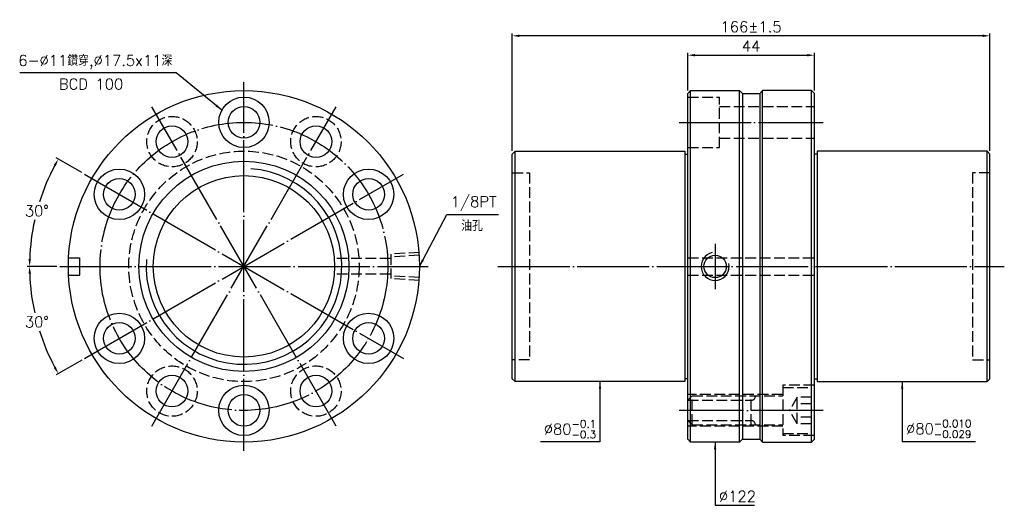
# Model space of a CAD drawing. Header units: millimetres. Extents: x 1591 to 1933, y -1449 to -1281.
import ezdxf

# ---------------------------------------------------------------- set-up
doc = ezdxf.new("R2010")
doc.units = ezdxf.units.MM
doc.header["$LTSCALE"] = 1.25
doc.linetypes.add('CENTER', pattern=[22, 20, -1, 0, -1])
doc.linetypes.add('DASHED', pattern=[4, 3, -1])
for name, color, linetype in [('DDVIEW', 7, 'Continuous'), ('NT', 7, 'Continuous'), ('NT-DIM', 2, 'Continuous')]:
    doc.layers.add(name, color=color, linetype=linetype)
doc.styles.get("Standard").update_dxf_attribs({"font": 'simplex.shx', "bigfont": 'chineset.shx'})
doc.dimstyles.new('ISO-25', dxfattribs={"dimscale": 1.25, "dimtxt": 3, "dimasz": 2, "dimexe": 0.646, "dimexo": 0.862, "dimgap": 1, "dimtad": 1, "dimdec": 3, "dimdsep": 46, "dimtxsty": 'Standard', "dimcen": 1.5, "dimclrd": 256, "dimclre": 256, "dimclrt": 256, "dimazin": 2, "dimtfac": 1, "dimtdec": 3, "dimtmove": 0, "dimatfit": 3, "dimfxl": 0, "dimtolj": 1, "dimlwd": -1, "dimlwe": -1, "dimarcsym": 0})

# ---------------------------------------------------------------- blocks, each defined once
blk = doc.blocks.new('*D0')
at = {"layer": 'Defpoints', "color": 0}
for p in [(1761.87, -1286.19), (1761.87, -1327.24), (1927.87, -1327.24)]:
    blk.add_point(p, dxfattribs=at)
at = {"layer": 'NT-DIM'}
for p, q in [((1761.87, -1326.16), (1761.87, -1285.39)), ((1925.37, -1286.19), (1764.37, -1286.19)), ((1927.87, -1326.16), (1927.87, -1285.39))]:
    blk.add_line(p, q, dxfattribs=at)
for points in [[(1764.37, -1285.78), (1764.37, -1286.61), (1761.87, -1286.19)], [(1925.37, -1285.78), (1925.37, -1286.61), (1927.87, -1286.19)]]:
    blk.add_solid(points, dxfattribs=at)
at = {"layer": 'NT-DIM', "insert": (1844.87, -1283.07), "char_height": 3.75, "attachment_point": 5}
blk.add_mtext('\\A1;166%%P1.5', dxfattribs=at)
blk = doc.blocks.new('*D1')
at = {"layer": 'Defpoints', "color": 0}
for p in [(1866.87, -1292.93), (1822.87, -1306.24), (1866.87, -1306.24)]:
    blk.add_point(p, dxfattribs=at)
at = {"layer": 'NT-DIM'}
for p, q in [((1822.87, -1305.16), (1822.87, -1292.12)), ((1825.37, -1292.93), (1864.37, -1292.93)), ((1866.87, -1305.16), (1866.87, -1292.12))]:
    blk.add_line(p, q, dxfattribs=at)
for points in [[(1825.37, -1292.51), (1825.37, -1293.34), (1822.87, -1292.93)], [(1864.37, -1292.51), (1864.37, -1293.34), (1866.87, -1292.93)]]:
    blk.add_solid(points, dxfattribs=at)
at = {"layer": 'NT-DIM', "insert": (1844.87, -1289.8), "char_height": 3.75, "attachment_point": 5}
blk.add_mtext('\\A1;44', dxfattribs=at)
blk = doc.blocks.new('*D2')
at = {"layer": 'Defpoints', "color": 0}
for p in [(1613.23, -1334.24), (1598.65, -1340.76), (1604.65, -1366.24), (1732.65, -1366.24), (1724.08, -1398.24)]:
    blk.add_point(p, dxfattribs=at)
at = {"layer": 'NT-DIM'}
for p, q in [((1612.29, -1333.7), (1603.44, -1328.58)), ((1603.57, -1366.24), (1593.35, -1366.24))]:
    blk.add_line(p, q, dxfattribs=at)
for start, end in [(151.9229, 162.4829), (167.4857, 178.0771)]:
    blk.add_arc((1668.65, -1366.24), 74.49, start, end, dxfattribs=at)
for points in [[(1602.56, -1330.97), (1603.29, -1331.38), (1604.14, -1328.99)], [(1594.62, -1363.74), (1593.78, -1363.73), (1594.16, -1366.24)]]:
    blk.add_solid(points, dxfattribs=at)
at = {"layer": 'NT-DIM', "insert": (1596.7, -1346.95), "char_height": 3.75, "attachment_point": 5, "rotation": 1}
blk.add_mtext('\\A1;30°', dxfattribs=at)
blk = doc.blocks.new('*D3')
at = {"layer": 'Defpoints', "color": 0}
for p in [(1724.08, -1334.24), (1604.65, -1366.24), (1732.65, -1366.24), (1595.29, -1379.17), (1613.23, -1398.24)]:
    blk.add_point(p, dxfattribs=at)
at = {"layer": 'NT-DIM'}
for p, q in [((1603.57, -1366.24), (1593.35, -1366.24)), ((1612.29, -1398.77), (1603.44, -1403.89))]:
    blk.add_line(p, q, dxfattribs=at)
for start, end in [(181.9229, 192.5353), (197.4914, 208.0771)]:
    blk.add_arc((1668.65, -1366.24), 74.49, start, end, dxfattribs=at)
for points in [[(1593.78, -1368.74), (1594.62, -1368.73), (1594.16, -1366.24)], [(1603.29, -1401.09), (1602.56, -1401.5), (1604.14, -1403.48)]]:
    blk.add_solid(points, dxfattribs=at)
at = {"layer": 'NT-DIM', "insert": (1596.7, -1385.52), "char_height": 3.75, "attachment_point": 5, "rotation": 1}
blk.add_mtext('\\A1;30°', dxfattribs=at)

msp = doc.modelspace()

# ---------------------------------------------------------------- linework, layer by layer
at = {"color": 1, "linetype": 'DASHED'}
for centre, start, end in [((1844.8733, -1411.2352), 270, 0), ((1844.8733, -1421.2352), 0, 90)]:
    msp.add_arc(centre, 1.5, start, end, dxfattribs=at)
at = {"layer": 'DDVIEW', "color": 3, "linetype": 'CENTER'}
for p, q in [((1668.6519, -1430.2352), (1668.6519, -1302.2352)), ((1700.6519, -1421.6608), (1636.6519, -1310.8095)), ((1636.6519, -1421.6608), (1700.6519, -1310.8095)), ((1613.2262, -1398.2352), (1724.0775, -1334.2352)), ((1613.2262, -1334.2352), (1724.0775, -1398.2352)), ((1604.6519, -1366.2352), (1732.6519, -1366.2352))]:
    msp.add_line(p, q, dxfattribs=at)
at = {"layer": 'DDVIEW'}
for p, q in [((1841.8733, -1306.2352), (1847.8733, -1306.2352)), ((1607.7257, -1363.2352), (1611.6519, -1363.2352)), ((1611.6519, -1369.2352), (1611.6519, -1363.2352)), ((1607.7257, -1369.2352), (1611.6519, -1369.2352)), ((1841.8733, -1426.2352), (1847.8733, -1426.2352))]:
    msp.add_line(p, q, dxfattribs=at)
at = {"layer": 'DDVIEW', "color": 1, "linetype": 'DASHED'}
for p, q in [((1729.6519, -1361.3712), (1719.6519, -1361.9962)), ((1719.6519, -1363.4852), (1700.0316, -1363.4852)), ((1719.6519, -1361.9962), (1719.6519, -1370.4742)), ((1729.6519, -1362.344), (1719.6519, -1362.969)), ((1719.6519, -1368.9852), (1700.0316, -1368.9852)), ((1729.6519, -1370.1264), (1719.6519, -1369.5014)), ((1729.6519, -1371.0992), (1719.6519, -1370.4742))]:
    msp.add_line(p, q, dxfattribs=at)
at = {"layer": 'DDVIEW'}
for centre, radius in [((1668.6519, -1366.2352), 61), ((1668.6519, -1316.2352), 8.75), ((1668.6519, -1316.2352), 5.5), ((1643.6519, -1322.9339), 5.5), ((1693.6519, -1322.9339), 5.5), ((1668.6519, -1366.2352), 36.5), ((1625.3506, -1341.2352), 8.75), ((1711.9531, -1341.2352), 8.75), ((1625.3506, -1341.2352), 5.5), ((1668.6519, -1366.2352), 31.5), ((1711.9531, -1341.2352), 5.5), ((1625.3506, -1391.2352), 8.75), ((1711.9531, -1391.2352), 8.75), ((1625.3506, -1391.2352), 5.5), ((1711.9531, -1391.2352), 5.5), ((1643.6519, -1409.5364), 5.5), ((1693.6519, -1409.5364), 5.5), ((1668.6519, -1416.2352), 8.75), ((1668.6519, -1416.2352), 5.5)]:
    msp.add_circle(centre, radius, dxfattribs=at)
at = {"layer": 'DDVIEW', "color": 3, "linetype": 'CENTER'}
msp.add_circle((1668.6519, -1366.2352), 50, dxfattribs=at)
at = {"layer": 'DDVIEW', "color": 1, "linetype": 'DASHED'}
for centre, radius in [((1643.6519, -1322.9339), 8.75), ((1693.6519, -1322.9339), 8.75), ((1668.6519, -1366.2352), 40), ((1643.6519, -1409.5364), 8.75), ((1693.6519, -1409.5364), 8.75)]:
    msp.add_circle(centre, radius, dxfattribs=at)
at = {"layer": 'DDVIEW', "color": 5}
msp.add_arc((1668.6519, -1366.2352), 34, 175.957661, 85.957661, dxfattribs=at)
at = {"layer": 'NT', "linetype": 'ByBlock'}
for p, q in [((1822.8733, -1306.2352), (1823.8733, -1305.2352)), ((1822.8733, -1426.2352), (1822.8733, -1306.2352)), ((1823.8733, -1305.2352), (1840.8733, -1305.2352)), ((1823.8733, -1427.2352), (1823.8733, -1305.2352)), ((1840.8733, -1305.2352), (1841.8733, -1306.2352)), ((1840.8733, -1427.2352), (1840.8733, -1305.2352)), ((1841.8733, -1306.2352), (1841.8733, -1426.2352)), ((1848.8733, -1305.2352), (1847.8733, -1306.2352)), ((1847.8733, -1306.2352), (1847.8733, -1426.2352)), ((1865.8733, -1305.2352), (1848.8733, -1305.2352)), ((1848.8733, -1427.2352), (1848.8733, -1305.2352)), ((1866.8733, -1306.2352), (1865.8733, -1305.2352)), ((1865.8733, -1427.2352), (1865.8733, -1305.2352)), ((1866.8733, -1426.2352), (1866.8733, -1306.2352)), ((1761.8733, -1327.2352), (1762.8733, -1326.2352)), ((1761.8733, -1405.2352), (1761.8733, -1327.2352)), ((1762.8733, -1326.2352), (1821.8733, -1326.2352)), ((1762.8733, -1406.2352), (1762.8733, -1326.2352)), ((1821.8733, -1326.2352), (1821.8733, -1406.2352)), ((1821.8733, -1327.2352), (1822.8733, -1327.2352)), ((1867.8733, -1327.2352), (1866.8733, -1327.2352)), ((1926.8733, -1326.2352), (1867.8733, -1326.2352)), ((1867.8733, -1326.2352), (1867.8733, -1406.2352)), ((1927.8733, -1327.2352), (1926.8733, -1326.2352)), ((1926.8733, -1406.2352), (1926.8733, -1326.2352)), ((1927.8733, -1405.2352), (1927.8733, -1327.2352)), ((1762.8733, -1406.2352), (1761.8733, -1405.2352)), ((1821.8733, -1406.2352), (1762.8733, -1406.2352)), ((1822.8733, -1405.2352), (1821.8733, -1405.2352)), ((1866.8733, -1405.2352), (1867.8733, -1405.2352)), ((1867.8733, -1406.2352), (1926.8733, -1406.2352)), ((1926.8733, -1406.2352), (1927.8733, -1405.2352)), ((1823.8733, -1427.2352), (1822.8733, -1426.2352)), ((1841.8733, -1426.2352), (1840.8733, -1427.2352)), ((1847.8733, -1426.2352), (1848.8733, -1427.2352)), ((1865.8733, -1427.2352), (1866.8733, -1426.2352)), ((1840.8733, -1427.2352), (1823.8733, -1427.2352)), ((1848.8733, -1427.2352), (1865.8733, -1427.2352))]:
    msp.add_line(p, q, dxfattribs=at)
at = {"layer": 'NT', "color": 1, "linetype": 'DASHED'}
for p, q in [((1822.8733, -1307.4852), (1833.8733, -1307.4852)), ((1833.8733, -1324.9852), (1833.8733, -1307.4852)), ((1833.8733, -1310.7352), (1866.8733, -1310.7352)), ((1833.8733, -1321.7352), (1866.8733, -1321.7352)), ((1822.8733, -1324.9852), (1833.8733, -1324.9852)), ((1761.8733, -1333.7352), (1767.8733, -1333.7352)), ((1767.8733, -1333.7352), (1767.8733, -1398.7352)), ((1927.8733, -1333.7352), (1921.8733, -1333.7352)), ((1921.8733, -1333.7352), (1921.8733, -1398.7352)), ((1822.8733, -1363.2352), (1866.8733, -1363.2352)), ((1822.8733, -1369.2352), (1866.8733, -1369.2352)), ((1767.8733, -1398.7352), (1761.8733, -1398.7352)), ((1921.8733, -1398.7352), (1927.8733, -1398.7352)), ((1866.8733, -1407.4852), (1855.8733, -1407.4852)), ((1855.8733, -1407.4852), (1855.8733, -1424.9852)), ((1855.8733, -1408.2352), (1865.8733, -1408.2352)), ((1865.8733, -1424.2352), (1865.8733, -1408.2352)), ((1855.8733, -1410.7352), (1822.8733, -1410.7352)), ((1824.3733, -1411.2352), (1822.8733, -1412.7352)), ((1822.8733, -1412.7352), (1844.8733, -1412.7352)), ((1824.3733, -1421.2352), (1824.3733, -1411.2352)), ((1824.3733, -1411.2352), (1855.8733, -1411.2352)), ((1844.8733, -1421.2352), (1844.8733, -1411.2352)), ((1860.8733, -1411.6164), (1858.2066, -1416.2352)), ((1865.8733, -1411.6164), (1860.8733, -1411.6164)), ((1860.8733, -1420.854), (1860.8733, -1411.6164)), ((1860.8733, -1420.854), (1858.2066, -1416.2352)), ((1865.8733, -1413.9258), (1860.8733, -1413.9258)), ((1824.3733, -1421.2352), (1822.8733, -1419.7352)), ((1822.8733, -1419.7352), (1844.8733, -1419.7352)), ((1865.8733, -1418.5446), (1860.8733, -1418.5446)), ((1855.8733, -1421.7352), (1822.8733, -1421.7352)), ((1824.3733, -1421.2352), (1855.8733, -1421.2352)), ((1865.8733, -1420.854), (1860.8733, -1420.854)), ((1855.8733, -1424.2352), (1865.8733, -1424.2352)), ((1866.8733, -1424.9852), (1855.8733, -1424.9852))]:
    msp.add_line(p, q, dxfattribs=at)
at = {"layer": 'NT', "color": 3, "linetype": 'CENTER'}
for p, q in [((1819.8733, -1316.2352), (1869.8733, -1316.2352)), ((1832.3733, -1358.3712), (1832.3733, -1374.0992)), ((1756.8733, -1366.2352), (1932.8733, -1366.2352)), ((1869.8733, -1416.2352), (1819.8733, -1416.2352))]:
    msp.add_line(p, q, dxfattribs=at)
at = {"layer": 'NT'}
msp.add_circle((1832.3733, -1366.2352), 3.8912, dxfattribs=at)
at = {"layer": 'NT', "color": 5}
msp.add_arc((1832.3733, -1366.2352), 4.864, 101.864163, 11.864163, dxfattribs=at)

# ---------------------------------------------------------------- texts
at = {"layer": 'NT-DIM', "char_height": 3.75}
for s, insert, attachment_point in [('6-%%C11鑽穿,%%C17.5x11深', (1643.757, -1297.7682), 9), ('BCD 100', (1604.347, -1304.8335), 7), ('\\A1;\\A1;1/8PT', (1740.4971, -1346.924), 7), ('油孔', (1744.1716, -1353.9911), 7), ('\\A1;%%C80{\\H0.7x;\\S-0.1^ -0.3;}', (1791.0233, -1425.9168), 9), ('\\A1;%%C80{\\H0.7x;\\S-0.010^ -0.029;}', (1898.7233, -1425.7963), 7), ('%%C122', (1833.7233, -1447.9245), 7)]:
    msp.add_mtext(s, dxfattribs=dict(at, insert=insert, attachment_point=attachment_point))

# ---------------------------------------------------------------- dimensions: what is measured, and where the dimension line sits
at = {"layer": 'NT-DIM'}
dim = msp.add_linear_dim(base=(1761.8733, -1286.1933), p1=(1927.8733, -1327.2352), p2=(1761.8733, -1327.2352), text='<>%%P1.5', dimstyle='ISO-25', dxfattribs=at)
dim.commit()
dim.dimension.update_dxf_attribs({"geometry": '*D0', "text_midpoint": (1844.8733, -1283.0683)})
dim = msp.add_linear_dim(base=(1866.8733, -1292.9251), p1=(1822.8733, -1306.2352), p2=(1866.8733, -1306.2352), dimstyle='ISO-25', dxfattribs=at)
dim.commit()
dim.dimension.update_dxf_attribs({"geometry": '*D1', "text_midpoint": (1844.8733, -1289.8001)})
for base, line2, picture, middle in [((1598.6508, -1340.7568), ((1613.2262, -1334.2352), (1724.0775, -1398.2352)), '*D2', (1596.6966, -1346.9548)), ((1595.29, -1379.1709), ((1613.2262, -1398.2352), (1724.0775, -1334.2352)), '*D3', (1596.6966, -1385.5155))]:
    dim = msp.add_angular_dim_2l(base=base, line1=((1604.6519, -1366.2352), (1732.6519, -1366.2352)), line2=line2, dimstyle='ISO-25', dxfattribs=at)
    dim.commit()
    dim.dimension.update_dxf_attribs({"geometry": picture, "text_midpoint": middle, "text_rotation": 1})

# ---------------------------------------------------------------- leaders
at = {"layer": 'NT-DIM', "annotation_type": 0, "has_hookline": 1}
for points, hookline_direction, text_width in [([(1660.988, -1312.013), (1645.107, -1299.0182), (1645.007, -1299.0182)], 1, 53.0357), ([(1729.6519, -1366.2352), (1739.1472, -1348.1701), (1739.2471, -1348.174)], 0, 16.6071), ([(1792.3733, -1406.2352), (1792.3733, -1427.1668), (1792.2733, -1427.1668)], 1, 19.2857), ([(1897.3733, -1406.2352), (1897.3733, -1427.0463), (1897.4733, -1427.0463)], 0, 24.1607), ([(1832.3733, -1427.2352), (1832.3733, -1449.1745), (1832.4733, -1449.1745)], 0, 12.3214)]:
    msp.add_leader(points, dimstyle='ISO-25', dxfattribs=dict(at, hookline_direction=hookline_direction, text_width=text_width))

doc.saveas('drawing.dxf')
